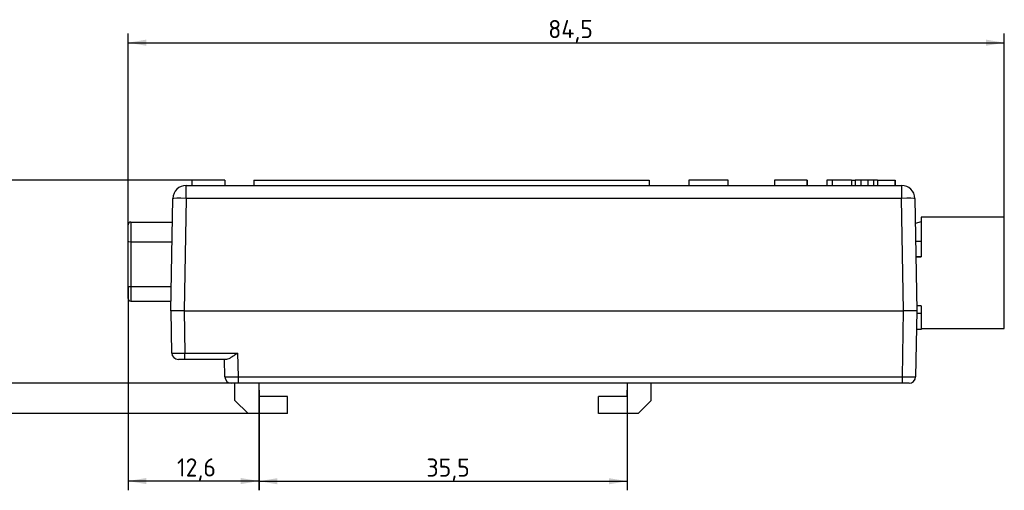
# Paper-space layout 'Layout1' of a CAD drawing. Header units: millimetres. Extents: x 41 to 475, y 33 to 379.
# Tile 15 of 16: x 188 to 378, y 288 to 379. Entities that reach past the tile are written whole.
import ezdxf
from ezdxf.enums import TextEntityAlignment as Align

# ---------------------------------------------------------------- set-up
doc = ezdxf.new("R2010")
doc.units = ezdxf.units.MM
for name, color, linetype in [('4_POS_0.200PITCH', 7, 'Continuous'), ('DB9-RIGHT_ANGLE', 7, 'Continuous'), ('Default', 7, 'Continuous'), ('MS-000955_SIMPLE', 7, 'Continuous'), ('MS-000956_SIMPLE', 7, 'Continuous')]:
    doc.layers.add(name, color=color, linetype=linetype)
doc.styles.add('SEACAD_Solid_Edge_ISO', font='seiso.ttf')
doc.dimstyles.new('ISO_(mm)', dxfattribs={"dimtxt": 3.5, "dimasz": 3.5, "dimexe": 1.75, "dimexo": 0, "dimgap": 0.875, "dimtad": 1, "dimdec": 1, "dimlfac": 0.5, "dimtxsty": 'SEACAD_Solid_Edge_ISO', "dimblk1": '_SE_FILLED', "dimblk2": '_SE_FILLED', "dimsah": 1, "dimcen": 1.75, "dimadec": 0, "dimazin": 0, "dimtfac": 0.5, "dimtmove": 0, "dimatfit": 3, "dimfxl": 1, "dimarcsym": 0})

# ---------------------------------------------------------------- blocks, each defined once
blk = doc.blocks.new('SE3')
at = {"layer": '4_POS_0.200PITCH', "color": 7, "linetype": 'Continuous'}
for p, q in [((361.85, 340.19), (360.68, 339.85)), ((377.85, 341.07), (361.85, 341.07)), ((361.85, 341.07), (361.85, 333.4)), ((377.85, 319.64), (377.85, 341.07)), ((360.74, 336.45), (361.85, 336.45)), ((361.85, 336.45), (361.85, 333.4)), ((360.79, 333.4), (361.85, 333.4)), ((361.85, 333.4), (360.79, 333.4)), ((361.85, 323.96), (360.96, 323.96)), ((361.85, 323.96), (361.85, 319.64)), ((361.85, 322.48), (360.97, 322.48)), ((361.85, 322.48), (361.85, 319.43)), ((361.85, 319.43), (360.91, 319.43)), ((361.85, 319.64), (377.85, 319.64))]:
    blk.add_line(p, q, dxfattribs=at)
at = {"layer": 'DB9-RIGHT_ANGLE', "color": 7, "linetype": 'Continuous'}
for p, q in [((209.45, 340.11), (217.51, 340.11)), ((209.45, 340.11), (209.45, 336.33)), ((208.94, 336.4), (208.94, 339.6)), ((208.94, 327.76), (208.94, 336.4)), ((209.45, 336.33), (217.44, 336.33)), ((209.45, 336.33), (209.45, 327.69)), ((208.94, 325.38), (208.94, 327.76)), ((209.45, 327.69), (217.29, 327.69)), ((209.45, 327.69), (209.45, 324.87)), ((209.45, 324.87), (217.24, 324.87))]:
    blk.add_line(p, q, dxfattribs=at)
for centre, start, end in [((209.45, 339.6), 90, 180), ((209.45, 325.38), 180, 270)]:
    blk.add_arc(centre, 0.508, start, end, dxfattribs=at)
for centre, major_axis, start_param, end_param in [((209.45, 336.4), (0.508, 0), 3.141593, 4.712389), ((209.45, 327.76), (-0.508, 0), 0, 1.570796)]:
    blk.add_ellipse(centre, major_axis=major_axis, ratio=0.145315, start_param=start_param, end_param=end_param, dxfattribs=at)
at = {"layer": 'MS-000955_SIMPLE', "color": 7, "linetype": 'Continuous'}
for p, q in [((227.58, 348.19), (221.23, 348.19)), ((221.23, 348.19), (221.23, 347.17)), ((227.58, 348.19), (227.58, 347.17)), ((233.21, 348.19), (233.21, 347.17)), ((233.21, 348.19), (309.41, 348.19)), ((309.41, 348.19), (309.41, 347.17)), ((324.65, 348.19), (317.03, 348.19)), ((317.03, 348.19), (317.03, 347.17)), ((324.65, 347.17), (324.65, 348.19)), ((333.54, 348.19), (333.54, 347.17)), ((333.58, 348.19), (333.56, 348.19)), ((333.56, 348.19), (333.56, 347.17)), ((339.78, 348.19), (333.58, 348.19)), ((333.58, 348.19), (333.58, 347.17)), ((339.78, 348.19), (339.78, 347.17)), ((339.81, 348.19), (339.89, 348.19)), ((339.89, 347.17), (339.89, 348.19)), ((344.65, 348.19), (343.67, 348.19)), ((343.67, 348.19), (343.67, 347.17)), ((348.41, 348.19), (344.66, 348.19)), ((344.66, 348.19), (344.66, 347.17)), ((348.41, 348.19), (348.41, 347.17)), ((348.43, 348.19), (349.1, 348.19)), ((350.17, 348.19), (349.1, 348.19)), ((349.1, 348.19), (349.1, 347.17)), ((351.55, 348.19), (350.17, 348.19)), ((350.17, 348.19), (350.17, 347.17)), ((352.62, 348.19), (351.55, 348.19)), ((351.55, 348.19), (351.55, 347.17)), ((352.62, 348.19), (352.62, 347.17)), ((353.38, 348.19), (352.64, 348.19)), ((352.64, 348.19), (352.64, 347.17)), ((353.39, 348.19), (356.79, 348.19)), ((353.39, 348.19), (353.39, 347.17)), ((356.79, 348.19), (356.79, 347.17)), ((356.79, 347.17), (356.79, 348.19)), ((220.13, 347.17), (358.06, 347.17)), ((220.13, 344.68), (220.13, 347.17)), ((358.06, 347.17), (358.06, 344.68)), ((217.21, 323.04), (217.59, 344.68)), ((220.13, 344.68), (219.75, 323.04)), ((358.06, 344.68), (220.13, 344.68)), ((358.44, 323.04), (358.06, 344.68)), ((360.6, 344.68), (360.98, 323.04)), ((219.75, 323.04), (217.21, 323.04)), ((219.75, 323.04), (358.44, 323.04)), ((360.98, 323.04), (358.44, 323.04))]:
    blk.add_line(p, q, dxfattribs=at)
for centre, start, end in [((220.13, 344.63), 90, 179), ((358.06, 344.63), 1, 90)]:
    blk.add_arc(centre, 2.54, start, end, dxfattribs=at)
for centre, major_axis, start_param, end_param in [((220.13, 344.63), (2.54, -0.04), 1.571101, 3.141593), ((358.06, 344.63), (2.54, 0.04), 0, 1.570492)]:
    blk.add_ellipse(centre, major_axis=major_axis, ratio=0.01745, start_param=start_param, end_param=end_param, dxfattribs=at)
at = {"layer": 'MS-000956_SIMPLE', "color": 7, "linetype": 'Continuous'}
for p, q in [((217.37, 314.89), (217.23, 323.04)), ((219.77, 323.04), (219.91, 314.89)), ((358.21, 310.32), (358.44, 323.04)), ((360.98, 323.04), (360.75, 310.32)), ((219.91, 313.64), (218.64, 313.64)), ((219.91, 314.89), (230.07, 314.89)), ((219.91, 313.64), (219.91, 314.89)), ((227.91, 313.64), (219.91, 313.64)), ((227.61, 310.32), (227.56, 313.64)), ((230.07, 314.89), (230.15, 310.32)), ((230.15, 310.32), (358.21, 310.32)), ((230.15, 310.32), (230.15, 309.07)), ((358.21, 309.07), (358.21, 310.32)), ((230.15, 309.07), (228.88, 309.07)), ((229.54, 305.77), (229.54, 309.07)), ((358.21, 309.07), (230.15, 309.07)), ((234.16, 309.07), (234.2, 306.53)), ((305.14, 306.53), (305.19, 309.07)), ((309.8, 305.77), (309.8, 309.07)), ((359.48, 309.07), (358.21, 309.07)), ((229.54, 305.77), (232.08, 303.23)), ((239.7, 306.53), (234.2, 306.53)), ((239.7, 303.23), (239.7, 306.53)), ((299.64, 303.23), (299.64, 306.53)), ((305.14, 306.53), (299.64, 306.53)), ((307.26, 303.23), (309.8, 305.77)), ((239.7, 303.23), (232.08, 303.23)), ((307.26, 303.23), (299.64, 303.23))]:
    blk.add_line(p, q, dxfattribs=at)
for centre, start, end in [((218.64, 314.91), 181, 270), ((228.88, 310.34), 181, 270), ((359.48, 310.34), 270, 359)]:
    blk.add_arc(centre, 1.27, start, end, dxfattribs=at)
for centre, major_axis, start_param, end_param in [((219.91, 314.91), (-2.54, -0.02), 0.000076, 1.570568), ((230.15, 310.34), (-2.54, -0.02), 0.000076, 1.570568), ((358.21, 310.34), (2.54, -0.02), 4.712617, 6.283109)]:
    blk.add_ellipse(centre, major_axis=major_axis, ratio=0.008724, start_param=start_param, end_param=end_param, dxfattribs=at)
blk.add_open_spline([(230.07, 314.89), (229.87, 314.75), (229.67, 314.6), (229.28, 314.33), (229.09, 314.2), (228.71, 313.96), (228.53, 313.86), (228.19, 313.7), (228.04, 313.64), (227.91, 313.64)], degree=3, knots=[0, 0, 0, 0, 0.25, 0.25, 0.5, 0.5, 0.75, 0.75, 1, 1, 1, 1], dxfattribs=at)
blk = doc.blocks.new('DMBLK12')
at = {"layer": 'Default', "linetype": 'Continuous'}
for points in [[(212.44, 375.25), (208.94, 374.66), (212.44, 374.08)], [(374.35, 375.25), (374.35, 374.08), (377.85, 374.66)]]:
    blk.add_hatch(color=7, dxfattribs=at).paths.add_polyline_path(points)
at = {"layer": 'Default', "color": 7, "linetype": 'Continuous'}
for p, q in [((208.94, 339.6), (208.94, 376.41)), ((377.85, 341.07), (377.85, 376.41)), ((208.94, 374.66), (377.85, 374.66))]:
    blk.add_line(p, q, dxfattribs=at)
at = {"layer": 'Default', "color": 7, "linetype": 'Continuous', "style": 'SEACAD_Solid_Edge_ISO'}
blk.add_text('84,5', height=3.5, dxfattribs=at).set_placement((289.94, 379.04), align=Align.TOP_LEFT)
blk = doc.blocks.new('_SE_FILLED')
at = {"color": 0}
blk.add_line((0, 0), (-1, 0), dxfattribs=at)
blk.add_solid([(0, 0), (-1, -0.1665), (-1, 0.1665), (0, 0)], dxfattribs=at)
blk = doc.blocks.new('DMBLK13')
at = {"layer": 'Default', "linetype": 'Continuous'}
for points in [[(166.61, 344.69), (167.78, 344.69), (167.2, 348.19)], [(166.61, 306.73), (167.2, 303.23), (167.78, 306.73)]]:
    blk.add_hatch(color=7, dxfattribs=at).paths.add_polyline_path(points)
at = {"layer": 'Default', "color": 7, "linetype": 'Continuous'}
for p, q in [((221.23, 348.19), (165.45, 348.19)), ((167.2, 348.19), (167.2, 303.23)), ((235.89, 303.23), (165.45, 303.23))]:
    blk.add_line(p, q, dxfattribs=at)
at = {"layer": 'Default', "color": 7, "linetype": 'Continuous', "style": 'SEACAD_Solid_Edge_ISO'}
blk.add_text('22,5', height=3.5, rotation=90, dxfattribs=at).set_placement((162.82, 322.25), align=Align.TOP_LEFT)
blk = doc.blocks.new('DMBLK14')
at = {"layer": 'Default', "linetype": 'Continuous'}
for points in [[(237.7, 289.61), (237.7, 290.78), (234.2, 290.2)], [(301.67, 289.61), (305.17, 290.2), (301.67, 290.78)]]:
    blk.add_hatch(color=7, dxfattribs=at).paths.add_polyline_path(points)
at = {"layer": 'Default', "color": 7, "linetype": 'Continuous'}
for p, q in [((305.17, 307.8), (305.17, 288.45)), ((234.2, 306.53), (234.2, 288.45)), ((234.2, 290.2), (305.17, 290.2))]:
    blk.add_line(p, q, dxfattribs=at)
at = {"layer": 'Default', "color": 7, "linetype": 'Continuous', "style": 'SEACAD_Solid_Edge_ISO'}
blk.add_text('35,5', height=3.5, dxfattribs=at).set_placement((266.46, 294.57), align=Align.TOP_LEFT)
blk = doc.blocks.new('DMBLK15')
at = {"layer": 'Default', "linetype": 'Continuous'}
for points in [[(212.44, 289.64), (212.44, 290.81), (208.94, 290.23)], [(230.66, 289.64), (234.16, 290.23), (230.66, 290.81)]]:
    blk.add_hatch(color=7, dxfattribs=at).paths.add_polyline_path(points)
at = {"layer": 'Default', "color": 7, "linetype": 'Continuous'}
for p, q in [((208.94, 327.76), (208.94, 288.48)), ((234.16, 309.07), (234.16, 288.48)), ((234.16, 290.23), (208.94, 290.23))]:
    blk.add_line(p, q, dxfattribs=at)
at = {"layer": 'Default', "color": 7, "linetype": 'Continuous', "style": 'SEACAD_Solid_Edge_ISO'}
blk.add_text('12,6', height=3.5, dxfattribs=at).set_placement((218.37, 294.6), align=Align.TOP_LEFT)
blk = doc.blocks.new('DMBLK17')
at = {"layer": 'Default', "linetype": 'Continuous'}
for points in [[(180.41, 312.57), (180.99, 309.07), (181.57, 312.57)], [(180.41, 299.73), (181.57, 299.73), (180.99, 303.23)]]:
    blk.add_hatch(color=7, dxfattribs=at).paths.add_polyline_path(points)
at = {"layer": 'Default', "color": 7, "linetype": 'Continuous'}
for p, q in [((180.99, 323.91), (180.99, 296.23)), ((230.15, 309.07), (179.24, 309.07)), ((235.89, 303.23), (179.24, 303.23))]:
    blk.add_line(p, q, dxfattribs=at)
at = {"layer": 'Default', "color": 7, "linetype": 'Continuous', "style": 'SEACAD_Solid_Edge_ISO'}
blk.add_text('2,9', height=3.5, rotation=90, dxfattribs=at).set_placement((176.61, 317.75), align=Align.TOP_LEFT)

psp = doc.layouts.get("Layout1")

# ---------------------------------------------------------------- block references
at = {"layer": 'Default'}
psp.add_blockref('SE3', (0, 0), dxfattribs=at)

# ---------------------------------------------------------------- dimensions: what is measured, and where the dimension line sits
at = {"layer": 'Default', "color": 7, "linetype": 'Continuous'}
for base, p1, p2, picture, middle in [((377.85, 374.66), (208.94, 339.6), (377.85, 341.07), 'DMBLK12', (293.4, 374.66)), ((208.94, 290.23), (234.16, 309.07), (208.94, 336.4), 'DMBLK15', (221.55, 290.23)), ((305.17, 290.2), (234.2, 306.53), (305.17, 307.8), 'DMBLK14', (269.68, 290.2))]:
    dim = psp.add_linear_dim(base=base, p1=p1, p2=p2, text='\\A1;<>', dimstyle='ISO_(mm)', dxfattribs=at)
    dim.commit()
    dim.dimension.update_dxf_attribs({"geometry": picture, "text_midpoint": middle, "dimtype": 160})
for base, p1, picture, middle in [((167.2, 303.23), (221.23, 348.19), 'DMBLK13', (167.2, 325.71)), ((180.99, 303.23), (230.15, 309.07), 'DMBLK17', (180.99, 316.53))]:
    dim = psp.add_linear_dim(base=base, p1=p1, p2=(235.89, 303.23), angle=90, text='\\A1;<>', dimstyle='ISO_(mm)', dxfattribs=at)
    dim.commit()
    dim.dimension.update_dxf_attribs({"geometry": picture, "text_midpoint": middle, "dimtype": 160})

doc.saveas('drawing.dxf')
